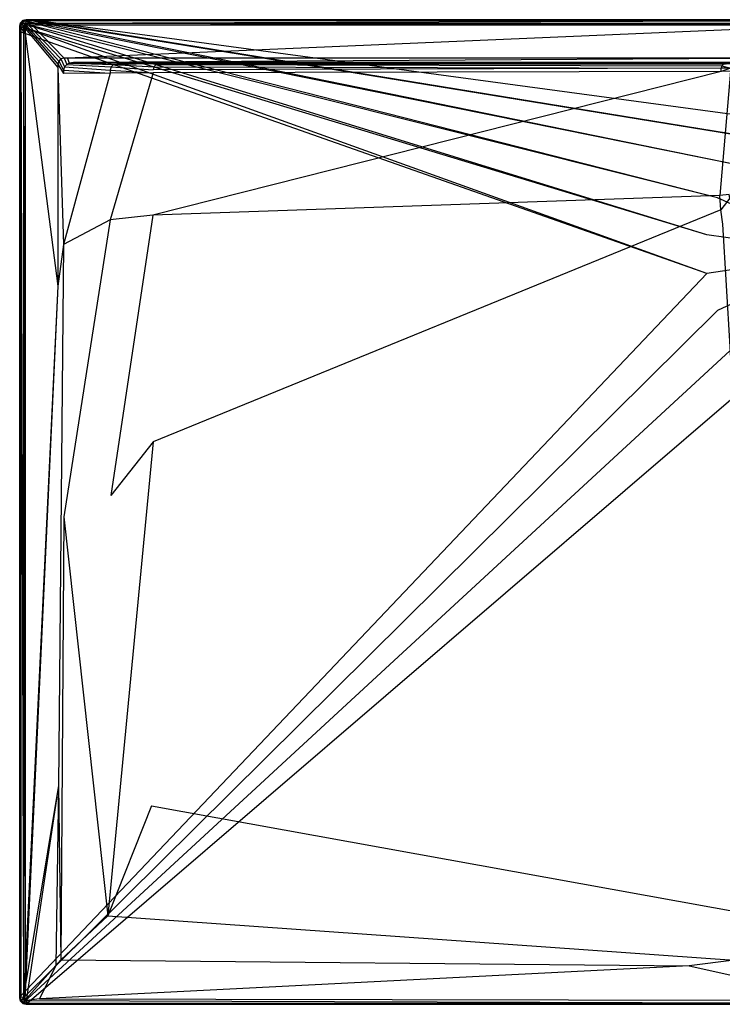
# Model space of a CAD drawing. Extents: x 0 to 1.5, y -0.9 to 0.
# Tile 1 of 8: x 0 to 0.64, y -0.9 to 0. Entities that reach past the tile are written whole.
import ezdxf

# ---------------------------------------------------------------- set-up
doc = ezdxf.new("R2010")
doc.units = 0
doc.layers.add('L1_WANNE_N_UDA1590ARA248V___0__', color=7, linetype='CONTINUOUS')

msp = doc.modelspace()

# ---------------------------------------------------------------- linework, layer by layer
at = {"layer": 'L1_WANNE_N_UDA1590ARA248V___0__', "color": 8}
for points, invisible_edges in [([(0.003003, -0.000808, 0.043344), (0.006005, 0, 0.002101), (0.003003, -0.000808, 0.002101), (0.003003, -0.000808, 0.043344)], 13), ([(0.006005, 0, 0.002101), (0.003003, -0.000808, 0.043344), (0.006005, 0, 0.043344), (0.006005, 0, 0.002101)], 14), ([(0.006005, 0), (0.003549, -0.001046), (0.003003, -0.000808), (0.006005, 0)], 13), ([(0.003003, -0.000808, 0.044495), (0.006005, 0, 0.043344), (0.003003, -0.000808, 0.043344), (0.003003, -0.000808, 0.044495)], 13), ([(0.006005, 0, 0.043344), (0.003003, -0.000808, 0.044495), (0.006005, 0, 0.044495), (0.006005, 0, 0.043344)], 14), ([(0.003559, -0.001776, 0.046974), (0.006005, 0, 0.044495), (0.003003, -0.000808, 0.044495), (0.003559, -0.001776, 0.046974)], 14), ([(0.003003, -0.000808), (0.006005, 0, 0.002101), (0.006005, 0), (0.003003, -0.000808)], 13), ([(0.006005, 0, 0.002101), (0.003003, -0.000808), (0.003003, -0.000808, 0.002101), (0.006005, 0, 0.002101)], 14), ([(0.003549, -0.001046), (0.006005, 0), (0.006594, -0.000198), (0.003549, -0.001046)], 14), ([(0.006142, -0.001043, 0.046974), (0.006005, 0, 0.044495), (0.003559, -0.001776, 0.046974), (0.006142, -0.001043, 0.046974)], 14), ([(0.006005, 0, 0.002101), (0.009756, 0), (0.006005, 0), (0.006005, 0, 0.002101)], 13), ([(0.009756, 0), (0.006005, 0, 0.002101), (0.009733, 0, 0.002101), (0.009756, 0)], 14), ([(0.009756, 0), (0.006594, -0.000198), (0.006005, 0), (0.009756, 0)], 13), ([(0.006005, 0, 0.002101), (0.009441, 0, 0.043338), (0.009733, 0, 0.002101), (0.006005, 0, 0.002101)], 13), ([(0.009441, 0, 0.043338), (0.006005, 0, 0.002101), (0.006005, 0, 0.043344), (0.009441, 0, 0.043338)], 14), ([(0.006005, 0, 0.043344), (0.009405, 0, 0.044495), (0.009441, 0, 0.043338), (0.006005, 0, 0.043344)], 13), ([(0.009405, 0, 0.044495), (0.006005, 0, 0.043344), (0.006005, 0, 0.044495), (0.009405, 0, 0.044495)], 14), ([(0.006142, -0.001043, 0.046974), (0.009405, 0, 0.044495), (0.006005, 0, 0.044495), (0.006142, -0.001043, 0.046974)], 13), ([(0.009405, 0, 0.044495), (0.006142, -0.001043, 0.046974), (0.009541, -0.001043, 0.046974), (0.009405, 0, 0.044495)], 14), ([(0.006594, -0.000198), (0.009756, 0), (0.010395, -0.000171), (0.006594, -0.000198)], 14), ([(0.009541, -0.001043, 0.046974), (0.75, 0, 0.044495), (0.009405, 0, 0.044495), (0.009541, -0.001043, 0.046974)], 13), ([(0.75, 0, 0.044495), (0.009441, 0, 0.043338), (0.009405, 0, 0.044495), (0.75, 0, 0.044495)], 14), ([(0.75, 0, 0.042676), (0.009733, 0, 0.002101), (0.009441, 0, 0.043338), (0.75, 0, 0.042676)], 14), ([(0.009441, 0, 0.043338), (0.75, 0, 0.044495), (0.75, 0, 0.042676), (0.009441, 0, 0.043338)], 13), ([(0.75, 0, 0.044495), (0.009541, -0.001043, 0.046974), (0.75, -0.001031, 0.046974), (0.75, 0, 0.044495)], 14), ([(0.009733, 0, 0.002101), (0.75, 0), (0.009756, 0), (0.009733, 0, 0.002101)], 13), ([(0.75, 0), (0.009733, 0, 0.002101), (0.75, 0, 0.002053), (0.75, 0)], 14), ([(0.009733, 0, 0.002101), (0.75, 0, 0.042676), (0.75, 0, 0.002053), (0.009733, 0, 0.002101)], 13), ([(0.75, 0), (0.010395, -0.000171), (0.009756, 0), (0.75, 0)], 13), ([(0.010395, -0.000171), (0.75, 0), (0.75, -0.000162), (0.010395, -0.000171)], 14), ([(0.000805, -0.003016, 0.043344), (0, -0.006032, 0.002101), (0, -0.006032, 0.043344), (0.000805, -0.003016, 0.043344)], 13), ([(0, -0.006032, 0.002101), (0.000805, -0.003016, 0.043344), (0.000805, -0.003016, 0.002101), (0, -0.006032, 0.002101)], 14), ([(0.000805, -0.003016), (0.0005, -0.006374), (0, -0.006032), (0.000805, -0.003016)], 13), ([(0, -0.006032, 0.044495), (0.000805, -0.003016, 0.043344), (0, -0.006032, 0.043344), (0, -0.006032, 0.044495)], 13), ([(0.000805, -0.003016, 0.043344), (0, -0.006032, 0.044495), (0.000805, -0.003016, 0.044495), (0.000805, -0.003016, 0.043344)], 14), ([(0.000805, -0.003016, 0.044495), (0, -0.006032, 0.044495), (0.001038, -0.006169, 0.046974), (0.000805, -0.003016, 0.044495)], 14), ([(0, -0.006032, 0.002101), (0.000805, -0.003016), (0, -0.006032), (0, -0.006032, 0.002101)], 13), ([(0.000805, -0.003016), (0, -0.006032, 0.002101), (0.000805, -0.003016, 0.002101), (0.000805, -0.003016)], 14), ([(0, -0.010839, 0.002101), (0, -0.006032), (0, -0.010839), (0, -0.010839, 0.002101)], 13), ([(0, -0.006032), (0, -0.010839, 0.002101), (0, -0.006032, 0.002101), (0, -0.006032)], 14), ([(0, -0.006032), (0.0005, -0.011236), (0, -0.010839), (0, -0.006032)], 13), ([(0.0005, -0.011236), (0, -0.006032), (0.0005, -0.006374), (0.0005, -0.011236)], 14), ([(0, -0.006032, 0.043344), (0, -0.010839, 0.002101), (0, -0.010839, 0.043344), (0, -0.006032, 0.043344)], 13), ([(0, -0.010839, 0.002101), (0, -0.006032, 0.043344), (0, -0.006032, 0.002101), (0, -0.010839, 0.002101)], 14), ([(0, -0.010839, 0.044495), (0.001038, -0.006169, 0.046974), (0, -0.006032, 0.044495), (0, -0.010839, 0.044495)], 14), ([(0, -0.010839, 0.044495), (0, -0.006032, 0.043344), (0, -0.010839, 0.043344), (0, -0.010839, 0.044495)], 13), ([(0, -0.006032, 0.043344), (0, -0.010839, 0.044495), (0, -0.006032, 0.044495), (0, -0.006032, 0.043344)], 14), ([(0.001038, -0.006169, 0.046974), (0, -0.010839, 0.044495), (0.001038, -0.010975, 0.046974), (0.001038, -0.006169, 0.046974)], 13), ([(0.0005, -0.006374), (0.000805, -0.003016), (0.001321, -0.003303), (0.0005, -0.006374)], 14), ([(0.001321, -0.003303), (0.627871, -0.196618), (0.0005, -0.006374), (0.001321, -0.003303)], 13), ([(0.0005, -0.006374), (0.627871, -0.231891), (0.0005, -0.011236), (0.0005, -0.006374)], 13), ([(0.627871, -0.231891), (0.0005, -0.006374), (0.627871, -0.196618), (0.627871, -0.231891)], 14), ([(0.003003, -0.000808, 0.043344), (0.000805, -0.003016, 0.002101), (0.000805, -0.003016, 0.043344), (0.003003, -0.000808, 0.043344)], 13), ([(0.000805, -0.003016, 0.002101), (0.003003, -0.000808, 0.043344), (0.003003, -0.000808, 0.002101), (0.000805, -0.003016, 0.002101)], 14), ([(0.003003, -0.000808), (0.001321, -0.003303), (0.000805, -0.003016), (0.003003, -0.000808)], 13), ([(0.000805, -0.003016, 0.044495), (0.003003, -0.000808, 0.043344), (0.000805, -0.003016, 0.043344), (0.000805, -0.003016, 0.044495)], 13), ([(0.003003, -0.000808, 0.043344), (0.000805, -0.003016, 0.044495), (0.003003, -0.000808, 0.044495), (0.003003, -0.000808, 0.043344)], 14), ([(0.000805, -0.003016, 0.044495), (0.003559, -0.001776, 0.046974), (0.003003, -0.000808, 0.044495), (0.000805, -0.003016, 0.044495)], 14), ([(0.000805, -0.003016, 0.002101), (0.003003, -0.000808), (0.000805, -0.003016), (0.000805, -0.003016, 0.002101)], 13), ([(0.003003, -0.000808), (0.000805, -0.003016, 0.002101), (0.003003, -0.000808, 0.002101), (0.003003, -0.000808)], 14), ([(0.003559, -0.001776, 0.046974), (0.000805, -0.003016, 0.044495), (0.001768, -0.003575, 0.046974), (0.003559, -0.001776, 0.046974)], 13), ([(0.000805, -0.003016, 0.044495), (0.001038, -0.006169, 0.046974), (0.001768, -0.003575, 0.046974), (0.000805, -0.003016, 0.044495)], 14), ([(0.003503, -0.006495, 0.048), (0.001768, -0.003575, 0.046974), (0.001038, -0.006169, 0.046974), (0.003503, -0.006495, 0.048)], 13), ([(0.003503, -0.011297, 0.048), (0.001038, -0.006169, 0.046974), (0.001038, -0.010975, 0.046974), (0.003503, -0.011297, 0.048)], 13), ([(0.001038, -0.006169, 0.046974), (0.003503, -0.011297, 0.048), (0.003503, -0.006495, 0.048), (0.001038, -0.006169, 0.046974)], 14), ([(0.001321, -0.003303), (0.003003, -0.000808), (0.003549, -0.001046), (0.001321, -0.003303)], 14), ([(0.003549, -0.001046), (0.637765, -0.162773), (0.001321, -0.003303), (0.003549, -0.001046)], 13), ([(0.627871, -0.196618), (0.001321, -0.003303), (0.637765, -0.162773), (0.627871, -0.196618)], 14), ([(0.003945, -0.004837, 0.048), (0.003559, -0.001776, 0.046974), (0.001768, -0.003575, 0.046974), (0.003945, -0.004837, 0.048)], 13), ([(0.001768, -0.003575, 0.046974), (0.003503, -0.006495, 0.048), (0.003945, -0.004837, 0.048), (0.001768, -0.003575, 0.046974)], 14), ([(0.004924, -0.00804, 0.048), (0.003945, -0.004837, 0.048), (0.003503, -0.006495, 0.048), (0.004924, -0.00804, 0.048)], 13), ([(0.004924, -0.012682, 0.048), (0.003503, -0.006495, 0.048), (0.003503, -0.011297, 0.048), (0.004924, -0.012682, 0.048)], 13), ([(0.003503, -0.006495, 0.048), (0.004924, -0.012682, 0.048), (0.004924, -0.00804, 0.048), (0.003503, -0.006495, 0.048)], 14), ([(0.006594, -0.000198), (0.656752, -0.133099), (0.003549, -0.001046), (0.006594, -0.000198)], 13), ([(0.637765, -0.162773), (0.003549, -0.001046), (0.656752, -0.133099), (0.637765, -0.162773)], 14), ([(0.004816, -0.003963, 0.048), (0.006142, -0.001043, 0.046974), (0.003559, -0.001776, 0.046974), (0.004816, -0.003963, 0.048)], 13), ([(0.003559, -0.001776, 0.046974), (0.003945, -0.004837, 0.048), (0.004816, -0.003963, 0.048), (0.003559, -0.001776, 0.046974)], 14), ([(0.00538, -0.00633, 0.048), (0.004816, -0.003963, 0.048), (0.003945, -0.004837, 0.048), (0.00538, -0.00633, 0.048)], 13), ([(0.003945, -0.004837, 0.048), (0.004924, -0.00804, 0.048), (0.00538, -0.00633, 0.048), (0.003945, -0.004837, 0.048)], 14), ([(0.006142, -0.001043, 0.046974), (0.004816, -0.003963, 0.048), (0.006467, -0.003519, 0.048), (0.006142, -0.001043, 0.046974)], 14), ([(0.006302, -0.005404, 0.048), (0.006467, -0.003519, 0.048), (0.004816, -0.003963, 0.048), (0.006302, -0.005404, 0.048)], 13), ([(0.004816, -0.003963, 0.048), (0.00538, -0.00633, 0.048), (0.006302, -0.005404, 0.048), (0.004816, -0.003963, 0.048)], 14), ([(0.034963, -0.040724, 0.048), (0.00538, -0.00633, 0.048), (0.004924, -0.00804, 0.048), (0.034963, -0.040724, 0.048)], 13), ([(0.034963, -0.043845, 0.048), (0.004924, -0.00804, 0.048), (0.004924, -0.012682, 0.048), (0.034963, -0.043845, 0.048)], 13), ([(0.004924, -0.00804, 0.048), (0.034963, -0.043845, 0.048), (0.034963, -0.040724, 0.048), (0.004924, -0.00804, 0.048)], 14), ([(0.035717, -0.037897, 0.048), (0.006302, -0.005404, 0.048), (0.00538, -0.00633, 0.048), (0.035717, -0.037897, 0.048)], 13), ([(0.00538, -0.00633, 0.048), (0.034963, -0.040724, 0.048), (0.035717, -0.037897, 0.048), (0.00538, -0.00633, 0.048)], 14), ([(0.006467, -0.003519, 0.048), (0.009541, -0.001043, 0.046974), (0.006142, -0.001043, 0.046974), (0.006467, -0.003519, 0.048)], 13), ([(0.006467, -0.003519, 0.048), (0.006302, -0.005404, 0.048), (0.008005, -0.004945, 0.048), (0.006467, -0.003519, 0.048)], 14), ([(0.037731, -0.035874, 0.048), (0.008005, -0.004945, 0.048), (0.006302, -0.005404, 0.048), (0.037731, -0.035874, 0.048)], 13), ([(0.006302, -0.005404, 0.048), (0.035717, -0.037897, 0.048), (0.037731, -0.035874, 0.048), (0.006302, -0.005404, 0.048)], 14), ([(0.009541, -0.001043, 0.046974), (0.006467, -0.003519, 0.048), (0.009862, -0.003519, 0.048), (0.009541, -0.001043, 0.046974)], 14), ([(0.008005, -0.004945, 0.048), (0.009862, -0.003519, 0.048), (0.006467, -0.003519, 0.048), (0.008005, -0.004945, 0.048)], 13), ([(0.010395, -0.000171), (0.683293, -0.11), (0.006594, -0.000198), (0.010395, -0.000171)], 13), ([(0.656752, -0.133099), (0.006594, -0.000198), (0.683293, -0.11), (0.656752, -0.133099)], 14), ([(0.009862, -0.003519, 0.048), (0.008005, -0.004945, 0.048), (0.011388, -0.004945, 0.048), (0.009862, -0.003519, 0.048)], 14), ([(0.040546, -0.035117, 0.048), (0.011388, -0.004945, 0.048), (0.008005, -0.004945, 0.048), (0.040546, -0.035117, 0.048)], 13), ([(0.008005, -0.004945, 0.048), (0.037731, -0.035874, 0.048), (0.040546, -0.035117, 0.048), (0.008005, -0.004945, 0.048)], 14), ([(0.009862, -0.003519, 0.048), (0.75, -0.001031, 0.046974), (0.009541, -0.001043, 0.046974), (0.009862, -0.003519, 0.048)], 13), ([(0.75, -0.001031, 0.046974), (0.009862, -0.003519, 0.048), (0.75, -0.003519, 0.048), (0.75, -0.001031, 0.046974)], 14), ([(0.011388, -0.004945, 0.048), (0.75, -0.003519, 0.048), (0.009862, -0.003519, 0.048), (0.011388, -0.004945, 0.048)], 13), ([(0.75, -0.000162), (0.715239, -0.095347), (0.010395, -0.000171), (0.75, -0.000162)], 13), ([(0.683293, -0.11), (0.010395, -0.000171), (0.715239, -0.095347), (0.683293, -0.11)], 14), ([(0.75, -0.003519, 0.048), (0.011388, -0.004945, 0.048), (0.75, -0.004945, 0.048), (0.75, -0.003519, 0.048)], 14), ([(0.043648, -0.035117, 0.048), (0.75, -0.004945, 0.048), (0.011388, -0.004945, 0.048), (0.043648, -0.035117, 0.048)], 13), ([(0.011388, -0.004945, 0.048), (0.040546, -0.035117, 0.048), (0.043648, -0.035117, 0.048), (0.011388, -0.004945, 0.048)], 14), ([(0.75, -0.004945, 0.048), (0.043648, -0.035117, 0.048), (0.75, -0.035117, 0.048), (0.75, -0.004945, 0.048)], 14), ([(0, -0.010839, 0.002101), (0, -0.893968), (0, -0.893968, 0.002101), (0, -0.010839, 0.002101)], 13), ([(0, -0.893968), (0, -0.010839, 0.002101), (0, -0.010839), (0, -0.893968)], 14), ([(0, -0.010839), (0.000517, -0.893012), (0, -0.893968), (0, -0.010839)], 13), ([(0.000517, -0.893012), (0, -0.010839), (0.0005, -0.011236), (0.000517, -0.893012)], 14), ([(0, -0.010839, 0.043344), (0, -0.893968, 0.002101), (0, -0.893968, 0.043344), (0, -0.010839, 0.043344)], 13), ([(0, -0.893968, 0.002101), (0, -0.010839, 0.043344), (0, -0.010839, 0.002101), (0, -0.893968, 0.002101)], 14), ([(0.001038, -0.893831, 0.046974), (0, -0.010839, 0.044495), (0, -0.893968, 0.044495), (0.001038, -0.893831, 0.046974)], 13), ([(0, -0.010839, 0.044495), (0.001038, -0.893831, 0.046974), (0.001038, -0.010975, 0.046974), (0, -0.010839, 0.044495)], 14), ([(0, -0.893968, 0.044495), (0, -0.010839, 0.043344), (0, -0.893968, 0.043344), (0, -0.893968, 0.044495)], 13), ([(0, -0.010839, 0.043344), (0, -0.893968, 0.044495), (0, -0.010839, 0.044495), (0, -0.010839, 0.043344)], 14), ([(0.627871, -0.231891), (0.000517, -0.893012), (0.0005, -0.011236), (0.627871, -0.231891)], 13), ([(0.003503, -0.893505, 0.048), (0.001038, -0.010975, 0.046974), (0.001038, -0.893831, 0.046974), (0.003503, -0.893505, 0.048)], 13), ([(0.001038, -0.010975, 0.046974), (0.003503, -0.893505, 0.048), (0.003503, -0.011297, 0.048), (0.001038, -0.010975, 0.046974)], 14), ([(0.004924, -0.8687, 0.048), (0.003503, -0.011297, 0.048), (0.003503, -0.893505, 0.048), (0.004924, -0.8687, 0.048)], 13), ([(0.003503, -0.011297, 0.048), (0.004924, -0.8687, 0.048), (0.004924, -0.012682, 0.048), (0.003503, -0.011297, 0.048)], 14), ([(0.034963, -0.243679, 0.048), (0.004924, -0.012682, 0.048), (0.004924, -0.8687, 0.048), (0.034963, -0.243679, 0.048)], 13), ([(0.004924, -0.012682, 0.048), (0.034963, -0.243679, 0.048), (0.034963, -0.043845, 0.048), (0.004924, -0.012682, 0.048)], 14), ([(0.040841, -0.043229, 0.048), (0.037731, -0.035874, 0.048), (0.035717, -0.037897, 0.048), (0.040841, -0.043229, 0.048)], 13), ([(0.043039, -0.041021, 0.048), (0.040546, -0.035117, 0.048), (0.037731, -0.035874, 0.048), (0.043039, -0.041021, 0.048)], 13), ([(0.037731, -0.035874, 0.048), (0.040841, -0.043229, 0.048), (0.043039, -0.041021, 0.048), (0.037731, -0.035874, 0.048)], 14), ([(0.040546, -0.035117, 0.048), (0.043039, -0.041021, 0.048), (0.045127, -0.039643, 0.048), (0.040546, -0.035117, 0.048)], 14), ([(0.045127, -0.039643, 0.048), (0.043648, -0.035117, 0.048), (0.040546, -0.035117, 0.048), (0.045127, -0.039643, 0.048)], 13), ([(0.049097, -0.039136, 0.048), (0.75, -0.035117, 0.048), (0.043648, -0.035117, 0.048), (0.049097, -0.039136, 0.048)], 13), ([(0.043648, -0.035117, 0.048), (0.045127, -0.039643, 0.048), (0.049097, -0.039136, 0.048), (0.043648, -0.035117, 0.048)], 14), ([(0.75, -0.035117, 0.048), (0.049097, -0.039136, 0.048), (0.75, -0.03924, 0.048), (0.75, -0.035117, 0.048)], 14), ([(0.040037, -0.046245, 0.048), (0.035717, -0.037897, 0.048), (0.034963, -0.040724, 0.048), (0.040037, -0.046245, 0.048)], 13), ([(0.040037, -0.049109, 0.048), (0.034963, -0.040724, 0.048), (0.034963, -0.043845, 0.048), (0.040037, -0.049109, 0.048)], 13), ([(0.034963, -0.040724, 0.048), (0.040037, -0.049109, 0.048), (0.040037, -0.046245, 0.048), (0.034963, -0.040724, 0.048)], 14), ([(0.040037, -0.205507, 0.048), (0.034963, -0.043845, 0.048), (0.034963, -0.243679, 0.048), (0.040037, -0.205507, 0.048)], 13), ([(0.034963, -0.043845, 0.048), (0.040037, -0.205507, 0.048), (0.040037, -0.049109, 0.048), (0.034963, -0.043845, 0.048)], 14), ([(0.035717, -0.037897, 0.048), (0.040037, -0.046245, 0.048), (0.040841, -0.043229, 0.048), (0.035717, -0.037897, 0.048)], 14), ([(0.082816, -0.04611, 0.047865), (0.040841, -0.043229, 0.048), (0.040037, -0.046245, 0.048), (0.082816, -0.04611, 0.047865)], 13), ([(0.083602, -0.043161, 0.047863), (0.043039, -0.041021, 0.048), (0.040841, -0.043229, 0.048), (0.083602, -0.043161, 0.047863)], 13), ([(0.040841, -0.043229, 0.048), (0.082816, -0.04611, 0.047865), (0.083602, -0.043161, 0.047863), (0.040841, -0.043229, 0.048)], 14), ([(0.085751, -0.041003, 0.047862), (0.045127, -0.039643, 0.048), (0.043039, -0.041021, 0.048), (0.085751, -0.041003, 0.047862)], 13), ([(0.043039, -0.041021, 0.048), (0.083602, -0.043161, 0.047863), (0.085751, -0.041003, 0.047862), (0.043039, -0.041021, 0.048)], 14), ([(0.088687, -0.040213, 0.047861), (0.049097, -0.039136, 0.048), (0.045127, -0.039643, 0.048), (0.088687, -0.040213, 0.047861)], 13), ([(0.045127, -0.039643, 0.048), (0.085751, -0.041003, 0.047862), (0.088687, -0.040213, 0.047861), (0.045127, -0.039643, 0.048)], 14), ([(0.75, -0.03924, 0.048), (0.049097, -0.039136, 0.048), (0.75, -0.040213, 0.047301), (0.75, -0.03924, 0.048)], 14), ([(0.75, -0.040213, 0.047301), (0.049097, -0.039136, 0.048), (0.091592, -0.039843, 0.047861), (0.75, -0.040213, 0.047301)], 14), ([(0.049097, -0.039136, 0.048), (0.088687, -0.040213, 0.047861), (0.091592, -0.039843, 0.047861), (0.049097, -0.039136, 0.048)], 14), ([(0.121864, -0.045778, 0.046051), (0.083602, -0.043161, 0.047863), (0.082816, -0.04611, 0.047865), (0.121864, -0.045778, 0.046051)], 13), ([(0.122606, -0.042995, 0.046047), (0.085751, -0.041003, 0.047862), (0.083602, -0.043161, 0.047863), (0.122606, -0.042995, 0.046047)], 13), ([(0.083602, -0.043161, 0.047863), (0.121864, -0.045778, 0.046051), (0.122606, -0.042995, 0.046047), (0.083602, -0.043161, 0.047863)], 14), ([(0.127405, -0.040213, 0.046111), (0.088687, -0.040213, 0.047861), (0.085751, -0.041003, 0.047862), (0.127405, -0.040213, 0.046111)], 14), ([(0.127405, -0.040213, 0.046111), (0.085751, -0.041003, 0.047862), (0.124634, -0.040958, 0.046042), (0.127405, -0.040213, 0.046111)], 14), ([(0.085751, -0.041003, 0.047862), (0.122606, -0.042995, 0.046047), (0.124634, -0.040958, 0.046042), (0.085751, -0.041003, 0.047862)], 14), ([(0.129942, -0.03991, 0.046228), (0.091592, -0.039843, 0.047861), (0.088687, -0.040213, 0.047861), (0.129942, -0.03991, 0.046228)], 14), ([(0.129942, -0.03991, 0.046228), (0.088687, -0.040213, 0.047861), (0.127405, -0.040213, 0.046111), (0.129942, -0.03991, 0.046228)], 14), ([(0.091592, -0.039843, 0.047861), (0.75, -0.040213, 0.04584), (0.75, -0.040213, 0.047301), (0.091592, -0.039843, 0.047861)], 14), ([(0.091592, -0.039843, 0.047861), (0.129942, -0.03991, 0.046228), (0.75, -0.040213, 0.04584), (0.091592, -0.039843, 0.047861)], 14), ([(0.64098, -0.044338, 0.038178), (0.122606, -0.042995, 0.046047), (0.121864, -0.045778, 0.046051), (0.64098, -0.044338, 0.038178)], 13), ([(0.64098, -0.044338, 0.038178), (0.121864, -0.045778, 0.046051), (0.121864, -0.048655, 0.04606), (0.64098, -0.044338, 0.038178)], 14), ([(0.64098, -0.047254, 0.038214), (0.64098, -0.044338, 0.038178), (0.121864, -0.048655, 0.04606), (0.64098, -0.047254, 0.038214)], 14), ([(0.64153, -0.042275, 0.038161), (0.124634, -0.040958, 0.046042), (0.122606, -0.042995, 0.046047), (0.64153, -0.042275, 0.038161)], 13), ([(0.122606, -0.042995, 0.046047), (0.64098, -0.044338, 0.038178), (0.64153, -0.042275, 0.038161), (0.122606, -0.042995, 0.046047)], 14), ([(0.645087, -0.040213, 0.038516), (0.127405, -0.040213, 0.046111), (0.124634, -0.040958, 0.046042), (0.645087, -0.040213, 0.038516)], 14), ([(0.645087, -0.040213, 0.038516), (0.124634, -0.040958, 0.046042), (0.643033, -0.040765, 0.038143), (0.645087, -0.040213, 0.038516)], 14), ([(0.124634, -0.040958, 0.046042), (0.64153, -0.042275, 0.038161), (0.643033, -0.040765, 0.038143), (0.124634, -0.040958, 0.046042)], 14), ([(0.646025, -0.040198, 0.039699), (0.129942, -0.03991, 0.046228), (0.127405, -0.040213, 0.046111), (0.646025, -0.040198, 0.039699)], 14), ([(0.127405, -0.040213, 0.046111), (0.645087, -0.040213, 0.038516), (0.646025, -0.040198, 0.039699), (0.127405, -0.040213, 0.046111)], 14), ([(0.129942, -0.03991, 0.046228), (0.75, -0.040213, 0.040248), (0.75, -0.040213, 0.04584), (0.129942, -0.03991, 0.046228)], 14), ([(0.129942, -0.03991, 0.046228), (0.646025, -0.040198, 0.039699), (0.75, -0.040213, 0.040248), (0.129942, -0.03991, 0.046228)], 14), ([(0.649459, -0.044266, 0.037784), (0.64153, -0.042275, 0.038161), (0.64098, -0.044338, 0.038178), (0.649459, -0.044266, 0.037784)], 13), ([(0.64098, -0.047254, 0.038214), (0.649459, -0.044266, 0.037784), (0.64098, -0.044338, 0.038178), (0.64098, -0.047254, 0.038214)], 13), ([(0.649459, -0.044266, 0.037784), (0.64098, -0.047254, 0.038214), (0.649459, -0.047184, 0.037822), (0.649459, -0.044266, 0.037784)], 14), ([(0.65, -0.042239, 0.037767), (0.643033, -0.040765, 0.038143), (0.64153, -0.042275, 0.038161), (0.65, -0.042239, 0.037767)], 13), ([(0.64153, -0.042275, 0.038161), (0.649459, -0.044266, 0.037784), (0.65, -0.042239, 0.037767), (0.64153, -0.042275, 0.038161)], 14), ([(0.040037, -0.046245, 0.048), (0.082816, -0.048978, 0.047867), (0.082816, -0.04611, 0.047865), (0.040037, -0.046245, 0.048)], 14), ([(0.082816, -0.048978, 0.047867), (0.040037, -0.046245, 0.048), (0.040037, -0.049109, 0.048), (0.082816, -0.048978, 0.047867)], 13), ([(0.082816, -0.048978, 0.047867), (0.040037, -0.049109, 0.048), (0.040037, -0.205507, 0.048), (0.082816, -0.048978, 0.047867)], 14), ([(0.082816, -0.048978, 0.047867), (0.040037, -0.205507, 0.048), (0.082816, -0.182967, 0.047968), (0.082816, -0.048978, 0.047867)], 14), ([(0.082816, -0.04611, 0.047865), (0.121864, -0.048655, 0.04606), (0.121864, -0.045778, 0.046051), (0.082816, -0.04611, 0.047865)], 14), ([(0.121864, -0.048655, 0.04606), (0.082816, -0.04611, 0.047865), (0.082816, -0.048978, 0.047867), (0.121864, -0.048655, 0.04606)], 13), ([(0.121864, -0.048655, 0.04606), (0.082816, -0.048978, 0.047867), (0.082816, -0.182967, 0.047968), (0.121864, -0.048655, 0.04606)], 14), ([(0.121864, -0.048655, 0.04606), (0.082816, -0.182967, 0.047968), (0.121671, -0.178777, 0.046398), (0.121864, -0.048655, 0.04606)], 14), ([(0.64098, -0.047254, 0.038214), (0.121864, -0.048655, 0.04606), (0.121671, -0.178777, 0.046398), (0.64098, -0.047254, 0.038214)], 14), ([(0.64098, -0.047254, 0.038214), (0.121671, -0.178777, 0.046398), (0.63995, -0.160589, 0.039585), (0.64098, -0.047254, 0.038214)], 14), ([(0.649459, -0.047184, 0.037822), (0.64098, -0.047254, 0.038214), (0.63995, -0.160589, 0.039585), (0.649459, -0.047184, 0.037822)], 14), ([(0.649459, -0.047184, 0.037822), (0.63995, -0.160589, 0.039585), (0.648388, -0.159679, 0.039244), (0.649459, -0.047184, 0.037822)], 14), ([(0.75, -0.214254), (0.637765, -0.162773), (0.656752, -0.133099), (0.75, -0.214254)], 14), ([(0.63995, -0.160589, 0.039585), (0.121671, -0.178777, 0.046398), (0.122096, -0.385922, 0.046402), (0.63995, -0.160589, 0.039585)], 14), ([(0.640599, -0.173705, 0.0396), (0.63995, -0.160589, 0.039585), (0.122096, -0.385922, 0.046402), (0.640599, -0.173705, 0.0396)], 14), ([(0.648388, -0.159679, 0.039244), (0.63995, -0.160589, 0.039585), (0.640599, -0.173705, 0.0396), (0.648388, -0.159679, 0.039244)], 14), ([(0.649048, -0.163088, 0.03926), (0.648388, -0.159679, 0.039244), (0.640599, -0.173705, 0.0396), (0.649048, -0.163088, 0.03926)], 14), ([(0.75, -0.214254), (0.627871, -0.196618), (0.637765, -0.162773), (0.75, -0.214254)], 14), ([(0.649048, -0.163088, 0.03926), (0.640599, -0.173705, 0.0396), (0.642635, -0.18685, 0.039618), (0.649048, -0.163088, 0.03926)], 14), ([(0.083189, -0.434816, 0.047969), (0.121671, -0.178777, 0.046398), (0.082816, -0.182967, 0.047968), (0.083189, -0.434816, 0.047969)], 13), ([(0.121671, -0.178777, 0.046398), (0.083189, -0.434816, 0.047969), (0.122096, -0.385922, 0.046402), (0.121671, -0.178777, 0.046398)], 14), ([(0.640599, -0.173705, 0.0396), (0.122096, -0.385922, 0.046402), (0.12033, -0.718627, 0.046406), (0.640599, -0.173705, 0.0396)], 14), ([(0.642635, -0.18685, 0.039618), (0.640599, -0.173705, 0.0396), (0.12033, -0.718627, 0.046406), (0.642635, -0.18685, 0.039618)], 14), ([(0.040398, -0.454426, 0.048), (0.082816, -0.182967, 0.047968), (0.040037, -0.205507, 0.048), (0.040398, -0.454426, 0.048)], 13), ([(0.082816, -0.182967, 0.047968), (0.040398, -0.454426, 0.048), (0.083189, -0.434816, 0.047969), (0.082816, -0.182967, 0.047968)], 14), ([(0.674092, -0.719107, 0.046421), (0.642635, -0.18685, 0.039618), (0.12033, -0.718627, 0.046406), (0.674092, -0.719107, 0.046421)], 14), ([(0.75, -0.214254), (0.627871, -0.231891), (0.627871, -0.196618), (0.75, -0.214254)], 14), ([(0.035335, -0.699974, 0.048), (0.040037, -0.205507, 0.048), (0.034963, -0.243679, 0.048), (0.035335, -0.699974, 0.048)], 13), ([(0.040037, -0.205507, 0.048), (0.035335, -0.699974, 0.048), (0.040398, -0.454426, 0.048), (0.040037, -0.205507, 0.048)], 14), ([(0.75, -0.214254), (0.637765, -0.265736), (0.627871, -0.231891), (0.75, -0.214254)], 14), ([(0.75, -0.214254), (0.656752, -0.29541), (0.637765, -0.265736), (0.75, -0.214254)], 14), ([(0.000517, -0.893012), (0.627871, -0.231891), (0.637765, -0.265736), (0.000517, -0.893012)], 14), ([(0.005363, -0.88175, 0.048), (0.034963, -0.243679, 0.048), (0.004924, -0.8687, 0.048), (0.005363, -0.88175, 0.048)], 13), ([(0.034963, -0.243679, 0.048), (0.005363, -0.88175, 0.048), (0.035335, -0.699974, 0.048), (0.034963, -0.243679, 0.048)], 14), ([(0.637765, -0.265736), (0.001355, -0.896076), (0.000517, -0.893012), (0.637765, -0.265736)], 13), ([(0.001355, -0.896076), (0.637765, -0.265736), (0.656752, -0.29541), (0.001355, -0.896076)], 14), ([(0.656752, -0.29541), (0.003597, -0.898321), (0.001355, -0.896076), (0.656752, -0.29541)], 13), ([(0.003597, -0.898321), (0.656752, -0.29541), (0.683293, -0.318509), (0.003597, -0.898321)], 14), ([(0.683293, -0.318509), (0.006651, -0.899154), (0.003597, -0.898321), (0.683293, -0.318509)], 13), ([(0.006651, -0.899154), (0.683293, -0.318509), (0.715239, -0.333162), (0.006651, -0.899154)], 14), ([(0.715239, -0.333162), (0.75, -0.899163), (0.006651, -0.899154), (0.715239, -0.333162)], 13), ([(0.122096, -0.385922, 0.046402), (0.083189, -0.434816, 0.047969), (0.080547, -0.819087, 0.04797), (0.122096, -0.385922, 0.046402)], 14), ([(0.122096, -0.385922, 0.046402), (0.080547, -0.819087, 0.04797), (0.12033, -0.718627, 0.046406), (0.122096, -0.385922, 0.046402)], 14), ([(0.040398, -0.454426, 0.048), (0.080547, -0.819087, 0.04797), (0.083189, -0.434816, 0.047969), (0.040398, -0.454426, 0.048)], 14), ([(0.035335, -0.699974, 0.048), (0.037461, -0.859322, 0.048), (0.040398, -0.454426, 0.048), (0.035335, -0.699974, 0.048)], 14), ([(0.080547, -0.819087, 0.04797), (0.040398, -0.454426, 0.048), (0.037461, -0.859322, 0.048), (0.080547, -0.819087, 0.04797)], 13), ([(0.006085, -0.89461, 0.048), (0.035335, -0.699974, 0.048), (0.005363, -0.88175, 0.048), (0.006085, -0.89461, 0.048)], 13), ([(0.035335, -0.699974, 0.048), (0.006085, -0.89461, 0.048), (0.032928, -0.864421, 0.048), (0.035335, -0.699974, 0.048)], 14), ([(0.037461, -0.859322, 0.048), (0.035335, -0.699974, 0.048), (0.032928, -0.864421, 0.048), (0.037461, -0.859322, 0.048)], 13), ([(0.678379, -0.819556, 0.047971), (0.12033, -0.718627, 0.046406), (0.080547, -0.819087, 0.04797), (0.678379, -0.819556, 0.047971)], 13), ([(0.12033, -0.718627, 0.046406), (0.678379, -0.819556, 0.047971), (0.674092, -0.719107, 0.046421), (0.12033, -0.718627, 0.046406)], 14), ([(0.652983, -0.859787, 0.048), (0.080547, -0.819087, 0.04797), (0.037461, -0.859322, 0.048), (0.652983, -0.859787, 0.048)], 13), ([(0.080547, -0.819087, 0.04797), (0.652983, -0.859787, 0.048), (0.678379, -0.819556, 0.047971), (0.080547, -0.819087, 0.04797)], 14), ([(0.611752, -0.864883, 0.048), (0.037461, -0.859322, 0.048), (0.032928, -0.864421, 0.048), (0.611752, -0.864883, 0.048)], 13), ([(0.037461, -0.859322, 0.048), (0.611752, -0.864883, 0.048), (0.652983, -0.859787, 0.048), (0.037461, -0.859322, 0.048)], 14), ([(0.75, -0.864883, 0.048), (0.652983, -0.859787, 0.048), (0.611752, -0.864883, 0.048), (0.75, -0.864883, 0.048)], 13), ([(0.003945, -0.895163, 0.048), (0.004924, -0.8687, 0.048), (0.003503, -0.893505, 0.048), (0.003945, -0.895163, 0.048)], 13), ([(0.004924, -0.8687, 0.048), (0.003945, -0.895163, 0.048), (0.005363, -0.88175, 0.048), (0.004924, -0.8687, 0.048)], 14), ([(0.018009, -0.895055, 0.048), (0.032928, -0.864421, 0.048), (0.006085, -0.89461, 0.048), (0.018009, -0.895055, 0.048)], 13), ([(0.032928, -0.864421, 0.048), (0.018009, -0.895055, 0.048), (0.611752, -0.864883, 0.048), (0.032928, -0.864421, 0.048)], 14), ([(0.75, -0.895055, 0.048), (0.611752, -0.864883, 0.048), (0.018009, -0.895055, 0.048), (0.75, -0.895055, 0.048)], 13), ([(0.611752, -0.864883, 0.048), (0.75, -0.895055, 0.048), (0.75, -0.864883, 0.048), (0.611752, -0.864883, 0.048)], 14), ([(0.004816, -0.896037, 0.048), (0.005363, -0.88175, 0.048), (0.003945, -0.895163, 0.048), (0.004816, -0.896037, 0.048)], 13), ([(0.005363, -0.88175, 0.048), (0.004816, -0.896037, 0.048), (0.006085, -0.89461, 0.048), (0.005363, -0.88175, 0.048)], 14), ([(0.000517, -0.893012), (0.000805, -0.896984), (0, -0.893968), (0.000517, -0.893012)], 13), ([(0.001038, -0.893831, 0.046974), (0, -0.893968, 0.044495), (0.001768, -0.896425, 0.046974), (0.001038, -0.893831, 0.046974)], 14), ([(0, -0.893968, 0.002101), (0.000805, -0.896984), (0.000805, -0.896984, 0.002101), (0, -0.893968, 0.002101)], 13), ([(0.000805, -0.896984), (0, -0.893968, 0.002101), (0, -0.893968), (0.000805, -0.896984)], 14), ([(0, -0.893968, 0.043344), (0.000805, -0.896984, 0.002101), (0.000805, -0.896984, 0.043344), (0, -0.893968, 0.043344)], 13), ([(0.000805, -0.896984, 0.002101), (0, -0.893968, 0.043344), (0, -0.893968, 0.002101), (0.000805, -0.896984, 0.002101)], 14), ([(0, -0.893968, 0.044495), (0.000805, -0.896984, 0.044495), (0.001768, -0.896425, 0.046974), (0, -0.893968, 0.044495)], 14), ([(0.000805, -0.896984, 0.044495), (0, -0.893968, 0.043344), (0.000805, -0.896984, 0.043344), (0.000805, -0.896984, 0.044495)], 13), ([(0, -0.893968, 0.043344), (0.000805, -0.896984, 0.044495), (0, -0.893968, 0.044495), (0, -0.893968, 0.043344)], 14), ([(0.000805, -0.896984), (0.000517, -0.893012), (0.001355, -0.896076), (0.000805, -0.896984)], 14), ([(0.001355, -0.896076), (0.003003, -0.899192), (0.000805, -0.896984), (0.001355, -0.896076)], 13), ([(0.000805, -0.896984, 0.044495), (0.003559, -0.898224, 0.046974), (0.001768, -0.896425, 0.046974), (0.000805, -0.896984, 0.044495)], 14), ([(0.000805, -0.896984, 0.002101), (0.003003, -0.899192), (0.003003, -0.899192, 0.002101), (0.000805, -0.896984, 0.002101)], 13), ([(0.003003, -0.899192), (0.000805, -0.896984, 0.002101), (0.000805, -0.896984), (0.003003, -0.899192)], 14), ([(0.000805, -0.896984, 0.043344), (0.003003, -0.899192, 0.002101), (0.003003, -0.899192, 0.043344), (0.000805, -0.896984, 0.043344)], 13), ([(0.003003, -0.899192, 0.002101), (0.000805, -0.896984, 0.043344), (0.000805, -0.896984, 0.002101), (0.003003, -0.899192, 0.002101)], 14), ([(0.003559, -0.898224, 0.046974), (0.000805, -0.896984, 0.044495), (0.003003, -0.899192, 0.044495), (0.003559, -0.898224, 0.046974)], 13), ([(0.003003, -0.899192, 0.044495), (0.000805, -0.896984, 0.043344), (0.003003, -0.899192, 0.043344), (0.003003, -0.899192, 0.044495)], 13), ([(0.000805, -0.896984, 0.043344), (0.003003, -0.899192, 0.044495), (0.000805, -0.896984, 0.044495), (0.000805, -0.896984, 0.043344)], 14), ([(0.001768, -0.896425, 0.046974), (0.003503, -0.893505, 0.048), (0.001038, -0.893831, 0.046974), (0.001768, -0.896425, 0.046974)], 13), ([(0.003003, -0.899192), (0.001355, -0.896076), (0.003597, -0.898321), (0.003003, -0.899192)], 14), ([(0.003503, -0.893505, 0.048), (0.001768, -0.896425, 0.046974), (0.003945, -0.895163, 0.048), (0.003503, -0.893505, 0.048)], 14), ([(0.003559, -0.898224, 0.046974), (0.003945, -0.895163, 0.048), (0.001768, -0.896425, 0.046974), (0.003559, -0.898224, 0.046974)], 13), ([(0.006142, -0.898957, 0.046974), (0.003559, -0.898224, 0.046974), (0.003003, -0.899192, 0.044495), (0.006142, -0.898957, 0.046974)], 14), ([(0.003597, -0.898321), (0.006005, -0.9), (0.003003, -0.899192), (0.003597, -0.898321)], 13), ([(0.006142, -0.898957, 0.046974), (0.003003, -0.899192, 0.044495), (0.006005, -0.9, 0.044495), (0.006142, -0.898957, 0.046974)], 14), ([(0.006005, -0.9, 0.002101), (0.003003, -0.899192), (0.006005, -0.9), (0.006005, -0.9, 0.002101)], 13), ([(0.003003, -0.899192), (0.006005, -0.9, 0.002101), (0.003003, -0.899192, 0.002101), (0.003003, -0.899192)], 14), ([(0.006005, -0.9, 0.002101), (0.003003, -0.899192, 0.043344), (0.003003, -0.899192, 0.002101), (0.006005, -0.9, 0.002101)], 13), ([(0.003003, -0.899192, 0.043344), (0.006005, -0.9, 0.002101), (0.006005, -0.9, 0.043344), (0.003003, -0.899192, 0.043344)], 14), ([(0.006005, -0.9, 0.043344), (0.003003, -0.899192, 0.044495), (0.003003, -0.899192, 0.043344), (0.006005, -0.9, 0.043344)], 13), ([(0.003003, -0.899192, 0.044495), (0.006005, -0.9, 0.043344), (0.006005, -0.9, 0.044495), (0.003003, -0.899192, 0.044495)], 14), ([(0.003945, -0.895163, 0.048), (0.003559, -0.898224, 0.046974), (0.004816, -0.896037, 0.048), (0.003945, -0.895163, 0.048)], 14), ([(0.006142, -0.898957, 0.046974), (0.004816, -0.896037, 0.048), (0.003559, -0.898224, 0.046974), (0.006142, -0.898957, 0.046974)], 13), ([(0.006005, -0.9), (0.003597, -0.898321), (0.006651, -0.899154), (0.006005, -0.9)], 14), ([(0.006467, -0.896482, 0.048), (0.006085, -0.89461, 0.048), (0.004816, -0.896037, 0.048), (0.006467, -0.896482, 0.048)], 13), ([(0.004816, -0.896037, 0.048), (0.006142, -0.898957, 0.046974), (0.006467, -0.896482, 0.048), (0.004816, -0.896037, 0.048)], 14), ([(0.006005, -0.9, 0.044495), (0.75, -0.898969, 0.046974), (0.006142, -0.898957, 0.046974), (0.006005, -0.9, 0.044495)], 14), ([(0.75, -0.898969, 0.046974), (0.006005, -0.9, 0.044495), (0.75, -0.9, 0.044495), (0.75, -0.898969, 0.046974)], 13), ([(0.006651, -0.899154), (0.75, -0.9), (0.006005, -0.9), (0.006651, -0.899154)], 13), ([(0.75, -0.9, 0.002101), (0.006005, -0.9), (0.75, -0.9), (0.75, -0.9, 0.002101)], 13), ([(0.006005, -0.9), (0.75, -0.9, 0.002101), (0.006005, -0.9, 0.002101), (0.006005, -0.9)], 14), ([(0.75, -0.9, 0.044495), (0.006005, -0.9, 0.043344), (0.75, -0.9, 0.043344), (0.75, -0.9, 0.044495)], 13), ([(0.006005, -0.9, 0.043344), (0.75, -0.9, 0.044495), (0.006005, -0.9, 0.044495), (0.006005, -0.9, 0.043344)], 14), ([(0.75, -0.9, 0.043344), (0.006005, -0.9, 0.002101), (0.75, -0.9, 0.002101), (0.75, -0.9, 0.043344)], 13), ([(0.006005, -0.9, 0.002101), (0.75, -0.9, 0.043344), (0.006005, -0.9, 0.043344), (0.006005, -0.9, 0.002101)], 14), ([(0.006085, -0.89461, 0.048), (0.006467, -0.896482, 0.048), (0.018009, -0.895055, 0.048), (0.006085, -0.89461, 0.048)], 14), ([(0.75, -0.898969, 0.046974), (0.006467, -0.896482, 0.048), (0.006142, -0.898957, 0.046974), (0.75, -0.898969, 0.046974)], 13), ([(0.75, -0.896482, 0.048), (0.018009, -0.895055, 0.048), (0.006467, -0.896482, 0.048), (0.75, -0.896482, 0.048)], 13), ([(0.006467, -0.896482, 0.048), (0.75, -0.898969, 0.046974), (0.75, -0.896482, 0.048), (0.006467, -0.896482, 0.048)], 14), ([(0.75, -0.9), (0.006651, -0.899154), (0.75, -0.899163), (0.75, -0.9)], 14), ([(0.018009, -0.895055, 0.048), (0.75, -0.896482, 0.048), (0.75, -0.895055, 0.048), (0.018009, -0.895055, 0.048)], 14)]:
    msp.add_3dface(points, dxfattribs=dict(at, invisible_edges=invisible_edges))

doc.saveas('drawing.dxf')
